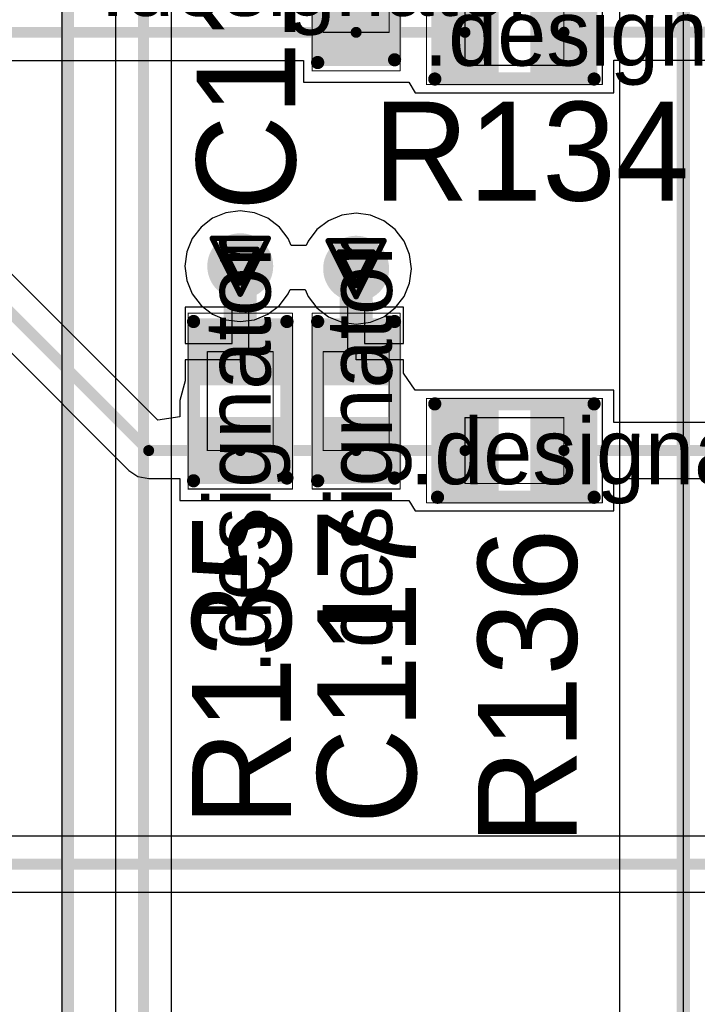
# Model space of a CAD drawing. Header units: millimetres. Extents: x 138 to 555, y 26 to 334.
# Tile 69 of 256: x 333.69 to 339.85, y 83.86 to 92.82. Entities that reach past the tile are written whole.
import ezdxf

# ---------------------------------------------------------------- set-up
doc = ezdxf.new("R2010")
doc.units = ezdxf.units.MM
for name, color, linetype in [('BottomLayer', 5, 'Continuous'), ('DrillDrawing', 1, 'Continuous'), ('Mechanical20', 56, 'Continuous'), ('Mechanical27', 56, 'Continuous'), ('MidLayer1', 16, 'Continuous'), ('MidLayer2', 76, 'Continuous'), ('MidLayer3', 90, 'Continuous'), ('MidLayer4', 156, 'Continuous'), ('MultiLayer', 9, 'Continuous'), ('TopLayer', 1, 'Continuous'), ('TopOverlay', 2, 'Continuous'), ('TopPaste', 8, 'Continuous'), ('TopSolder', 216, 'Continuous'), ('ViaHoleLayer', 16, 'Continuous')]:
    doc.layers.add(name, color=color, linetype=linetype)

# ---------------------------------------------------------------- blocks, each defined once
blk = doc.blocks.new('CON_SAMTEC_QSH_030_01_F_D_A_LCD_MB1230_505')
at = {"layer": 'Mechanical27', "const_width": 0.01}
blk.add_lwpolyline([(-54.25, 72.6), (-54.25, -7.4)], dxfattribs=at)
at = {"layer": 'TopOverlay', "const_width": 0.12}
blk.add_lwpolyline([(-54.3, 72.6), (-54.3, -7.4)], dxfattribs=at)
blk = doc.blocks.new('CON_SAMTEC_TST_117_01_T_D_519')
at = {"layer": 'Mechanical20', "const_width": 0.01}
blk.add_lwpolyline([(-25.4, 5.025), (25.6, 5.025)], dxfattribs=at)
at = {"layer": 'Mechanical27', "const_width": 0.01}
blk.add_lwpolyline([(-24.13, 4.445), (-0.9525, 4.445)], dxfattribs=at)
at = {"layer": 'TopOverlay', "const_width": 0.12}
blk.add_lwpolyline([(-24.13, 4.445), (-0.9525, 4.445)], dxfattribs=at)
blk = doc.blocks.new('R0402_645')
at = {"layer": 'Mechanical20', "const_width": 0.01}
for points in [[(-0.8, -0.475), (-0.8, 0.475)], [(-0.8, 0.475), (0.8, 0.475)], [(0.8, -0.475), (0.8, 0.475)], [(-0.8, -0.475), (0.8, -0.475)]]:
    blk.add_lwpolyline(points, dxfattribs=at)
at = {"layer": 'Mechanical20', "const_width": 0.005}
for points in [[(-0.8025, 0.475, 1), (-0.7975, 0.475, 1)], [(-0.8025, 0.475, 1), (-0.7975, 0.475, 1)], [(0.7975, 0.475, 1), (0.8025, 0.475, 1)], [(0.7975, 0.475, 1), (0.8025, 0.475, 1)], [(-0.8025, -0.475, 1), (-0.7975, -0.475, 1)], [(-0.8025, -0.475, 1), (-0.7975, -0.475, 1)], [(0.7975, -0.475, 1), (0.8025, -0.475, 1)], [(0.7975, -0.475, 1), (0.8025, -0.475, 1)]]:
    blk.add_lwpolyline(points, format="xyb", close=True, dxfattribs=at)
at = {"layer": 'Mechanical27', "const_width": 0.01}
for points in [[(-0.45, -0.3), (-0.45, 0.3)], [(-0.45, 0.3), (0.45, 0.3)], [(0.45, -0.3), (0.45, 0.3)], [(-0.45, -0.3), (0.45, -0.3)]]:
    blk.add_lwpolyline(points, dxfattribs=at)
at = {"layer": 'Mechanical27', "const_width": 0.005}
for points in [[(-0.4525, 0.3, 1), (-0.4475, 0.3, 1)], [(-0.4525, 0.3, 1), (-0.4475, 0.3, 1)], [(0.4475, 0.3, 1), (0.4525, 0.3, 1)], [(0.4475, 0.3, 1), (0.4525, 0.3, 1)], [(-0.4525, -0.3, 1), (-0.4475, -0.3, 1)], [(-0.4525, -0.3, 1), (-0.4475, -0.3, 1)], [(0.4475, -0.3, 1), (0.4525, -0.3, 1)], [(0.4475, -0.3, 1), (0.4525, -0.3, 1)]]:
    blk.add_lwpolyline(points, format="xyb", close=True, dxfattribs=at)
at = {"layer": 'TopLayer'}
for points in [[(-0.195, -0.35), (-0.195, 0.35), (-0.705, -0.35), (-0.705, 0.35)], [(0.705, -0.35), (0.705, 0.35), (0.195, -0.35), (0.195, 0.35)]]:
    blk.add_solid(points, dxfattribs=at)
at = {"layer": 'TopOverlay', "const_width": 0.12}
for points in [[(-0.725, 0.425), (0.7, 0.425)], [(-0.725, -0.425), (0.725, -0.425)]]:
    blk.add_lwpolyline(points, dxfattribs=at)
at = {"layer": 'TopOverlay', "const_width": 0.06}
for points in [[(-0.755, 0.425, 1), (-0.695, 0.425, 1)], [(0.67, 0.425, 1), (0.73, 0.425, 1)], [(-0.755, -0.425, 1), (-0.695, -0.425, 1)], [(0.695, -0.425, 1), (0.755, -0.425, 1)]]:
    blk.add_lwpolyline(points, format="xyb", close=True, dxfattribs=at)
at = {"layer": 'TopPaste'}
for points in [[(-0.195, -0.35), (-0.195, 0.35), (-0.705, -0.35), (-0.705, 0.35)], [(0.705, -0.35), (0.705, 0.35), (0.195, -0.35), (0.195, 0.35)]]:
    blk.add_solid(points, dxfattribs=at)
at = {"layer": 'TopSolder'}
for points in [[(-0.145, -0.4), (-0.145, 0.4), (-0.755, -0.4), (-0.755, 0.4)], [(0.755, -0.4), (0.755, 0.4), (0.145, -0.4), (0.145, 0.4)]]:
    blk.add_solid(points, dxfattribs=at)
blk = doc.blocks.new('R0402_688')
at = {"layer": 'Mechanical20', "const_width": 0.01}
for points in [[(-0.8, -0.475), (-0.8, 0.475)], [(0.8, 0.475), (-0.8, 0.475)], [(0.8, -0.475), (0.8, 0.475)], [(0.8, -0.475), (-0.8, -0.475)]]:
    blk.add_lwpolyline(points, dxfattribs=at)
at = {"layer": 'Mechanical20', "const_width": 0.005}
for points in [[(-0.8025, 0.475, 1), (-0.7975, 0.475, 1)], [(-0.8025, 0.475, 1), (-0.7975, 0.475, 1)], [(0.7975, 0.475, 1), (0.8025, 0.475, 1)], [(0.7975, 0.475, 1), (0.8025, 0.475, 1)], [(-0.8025, -0.475, 1), (-0.7975, -0.475, 1)], [(-0.8025, -0.475, 1), (-0.7975, -0.475, 1)], [(0.7975, -0.475, 1), (0.8025, -0.475, 1)], [(0.7975, -0.475, 1), (0.8025, -0.475, 1)]]:
    blk.add_lwpolyline(points, format="xyb", close=True, dxfattribs=at)
at = {"layer": 'Mechanical27', "const_width": 0.01}
for points in [[(-0.45, -0.3), (-0.45, 0.3)], [(0.45, 0.3), (-0.45, 0.3)], [(0.45, -0.3), (0.45, 0.3)], [(0.45, -0.3), (-0.45, -0.3)]]:
    blk.add_lwpolyline(points, dxfattribs=at)
at = {"layer": 'Mechanical27', "const_width": 0.005}
for points in [[(-0.4525, 0.3, 1), (-0.4475, 0.3, 1)], [(-0.4525, 0.3, 1), (-0.4475, 0.3, 1)], [(0.4475, 0.3, 1), (0.4525, 0.3, 1)], [(0.4475, 0.3, 1), (0.4525, 0.3, 1)], [(-0.4525, -0.3, 1), (-0.4475, -0.3, 1)], [(-0.4525, -0.3, 1), (-0.4475, -0.3, 1)], [(0.4475, -0.3, 1), (0.4525, -0.3, 1)], [(0.4475, -0.3, 1), (0.4525, -0.3, 1)]]:
    blk.add_lwpolyline(points, format="xyb", close=True, dxfattribs=at)
at = {"layer": 'TopLayer'}
for points in [[(-0.195, -0.35), (-0.195, 0.35), (-0.705, -0.35), (-0.705, 0.35)], [(0.705, -0.35), (0.705, 0.35), (0.195, -0.35), (0.195, 0.35)]]:
    blk.add_solid(points, dxfattribs=at)
at = {"layer": 'TopOverlay', "const_width": 0.12}
for points in [[(0.7, 0.425), (-0.725, 0.425)], [(0.725, -0.425), (-0.725, -0.425)]]:
    blk.add_lwpolyline(points, dxfattribs=at)
at = {"layer": 'TopOverlay', "const_width": 0.06}
for points in [[(-0.755, 0.425, 1), (-0.695, 0.425, 1)], [(0.67, 0.425, 1), (0.73, 0.425, 1)], [(-0.755, -0.425, 1), (-0.695, -0.425, 1)], [(0.695, -0.425, 1), (0.755, -0.425, 1)]]:
    blk.add_lwpolyline(points, format="xyb", close=True, dxfattribs=at)
at = {"layer": 'TopPaste'}
for points in [[(-0.195, -0.35), (-0.195, 0.35), (-0.705, -0.35), (-0.705, 0.35)], [(0.705, -0.35), (0.705, 0.35), (0.195, -0.35), (0.195, 0.35)]]:
    blk.add_solid(points, dxfattribs=at)
at = {"layer": 'TopSolder'}
for points in [[(-0.145, -0.4), (-0.145, 0.4), (-0.755, -0.4), (-0.755, 0.4)], [(0.755, -0.4), (0.755, 0.4), (0.145, -0.4), (0.145, 0.4)]]:
    blk.add_solid(points, dxfattribs=at)
blk = doc.blocks.new('R0402_690')
at = {"layer": 'Mechanical20', "const_width": 0.01}
for points in [[(-0.8, 0.475), (-0.8, -0.475)], [(0.8, 0.475), (-0.8, 0.475)], [(0.8, 0.475), (0.8, -0.475)], [(0.8, -0.475), (-0.8, -0.475)]]:
    blk.add_lwpolyline(points, dxfattribs=at)
at = {"layer": 'Mechanical20', "const_width": 0.005}
for points in [[(-0.8025, 0.475, 1), (-0.7975, 0.475, 1)], [(-0.8025, 0.475, 1), (-0.7975, 0.475, 1)], [(0.7975, 0.475, 1), (0.8025, 0.475, 1)], [(0.7975, 0.475, 1), (0.8025, 0.475, 1)], [(-0.8025, -0.475, 1), (-0.7975, -0.475, 1)], [(-0.8025, -0.475, 1), (-0.7975, -0.475, 1)], [(0.7975, -0.475, 1), (0.8025, -0.475, 1)], [(0.7975, -0.475, 1), (0.8025, -0.475, 1)]]:
    blk.add_lwpolyline(points, format="xyb", close=True, dxfattribs=at)
at = {"layer": 'Mechanical27', "const_width": 0.01}
for points in [[(-0.45, 0.3), (-0.45, -0.3)], [(0.45, 0.3), (-0.45, 0.3)], [(0.45, 0.3), (0.45, -0.3)], [(0.45, -0.3), (-0.45, -0.3)]]:
    blk.add_lwpolyline(points, dxfattribs=at)
at = {"layer": 'Mechanical27', "const_width": 0.005}
for points in [[(-0.4525, 0.3, 1), (-0.4475, 0.3, 1)], [(-0.4525, 0.3, 1), (-0.4475, 0.3, 1)], [(0.4475, 0.3, 1), (0.4525, 0.3, 1)], [(0.4475, 0.3, 1), (0.4525, 0.3, 1)], [(-0.4525, -0.3, 1), (-0.4475, -0.3, 1)], [(-0.4525, -0.3, 1), (-0.4475, -0.3, 1)], [(0.4475, -0.3, 1), (0.4525, -0.3, 1)], [(0.4475, -0.3, 1), (0.4525, -0.3, 1)]]:
    blk.add_lwpolyline(points, format="xyb", close=True, dxfattribs=at)
at = {"layer": 'TopLayer'}
for points in [[(-0.195, -0.35), (-0.195, 0.35), (-0.705, -0.35), (-0.705, 0.35)], [(0.705, -0.35), (0.705, 0.35), (0.195, -0.35), (0.195, 0.35)]]:
    blk.add_solid(points, dxfattribs=at)
at = {"layer": 'TopOverlay', "const_width": 0.12}
for points in [[(0.7, 0.425), (-0.725, 0.425)], [(0.725, -0.425), (-0.725, -0.425)]]:
    blk.add_lwpolyline(points, dxfattribs=at)
at = {"layer": 'TopOverlay', "const_width": 0.06}
for points in [[(-0.755, 0.425, 1), (-0.695, 0.425, 1)], [(0.67, 0.425, 1), (0.73, 0.425, 1)], [(-0.755, -0.425, 1), (-0.695, -0.425, 1)], [(0.695, -0.425, 1), (0.755, -0.425, 1)]]:
    blk.add_lwpolyline(points, format="xyb", close=True, dxfattribs=at)
at = {"layer": 'TopPaste'}
for points in [[(-0.195, -0.35), (-0.195, 0.35), (-0.705, -0.35), (-0.705, 0.35)], [(0.705, -0.35), (0.705, 0.35), (0.195, -0.35), (0.195, 0.35)]]:
    blk.add_solid(points, dxfattribs=at)
at = {"layer": 'TopSolder'}
for points in [[(-0.145, -0.4), (-0.145, 0.4), (-0.755, -0.4), (-0.755, 0.4)], [(0.755, -0.4), (0.755, 0.4), (0.145, -0.4), (0.145, 0.4)]]:
    blk.add_solid(points, dxfattribs=at)
blk = doc.blocks.new('C0402_848')
at = {"layer": 'Mechanical20', "const_width": 0.01}
for points in [[(0.8, 0.4), (-0.8, 0.4)], [(-0.8, -0.4), (-0.8, 0.4)], [(0.8, -0.4), (0.8, 0.4)], [(0.8, -0.4), (-0.8, -0.4)]]:
    blk.add_lwpolyline(points, dxfattribs=at)
at = {"layer": 'Mechanical20', "const_width": 0.005}
for points in [[(-0.8025, 0.4, 1), (-0.7975, 0.4, 1)], [(-0.8025, 0.4, 1), (-0.7975, 0.4, 1)], [(0.7975, 0.4, 1), (0.8025, 0.4, 1)], [(0.7975, 0.4, 1), (0.8025, 0.4, 1)], [(-0.8025, -0.4, 1), (-0.7975, -0.4, 1)], [(-0.8025, -0.4, 1), (-0.7975, -0.4, 1)], [(0.7975, -0.4, 1), (0.8025, -0.4, 1)], [(0.7975, -0.4, 1), (0.8025, -0.4, 1)]]:
    blk.add_lwpolyline(points, format="xyb", close=True, dxfattribs=at)
at = {"layer": 'Mechanical27', "const_width": 0.01}
for points in [[(0.45, 0.3), (-0.45, 0.3)], [(-0.45, -0.3), (-0.45, 0.3)], [(0.45, -0.3), (0.45, 0.3)], [(0.45, -0.3), (-0.45, -0.3)]]:
    blk.add_lwpolyline(points, dxfattribs=at)
at = {"layer": 'Mechanical27', "const_width": 0.005}
for points in [[(-0.4525, 0.3, 1), (-0.4475, 0.3, 1)], [(-0.4525, 0.3, 1), (-0.4475, 0.3, 1)], [(0.4475, 0.3, 1), (0.4525, 0.3, 1)], [(0.4475, 0.3, 1), (0.4525, 0.3, 1)], [(-0.4525, -0.3, 1), (-0.4475, -0.3, 1)], [(-0.4525, -0.3, 1), (-0.4475, -0.3, 1)], [(0.4475, -0.3, 1), (0.4525, -0.3, 1)], [(0.4475, -0.3, 1), (0.4525, -0.3, 1)]]:
    blk.add_lwpolyline(points, format="xyb", close=True, dxfattribs=at)
at = {"layer": 'TopLayer'}
for points in [[(-0.195, -0.28), (-0.195, 0.28), (-0.705, -0.28), (-0.705, 0.28)], [(0.705, -0.28), (0.705, 0.28), (0.195, -0.28), (0.195, 0.28)]]:
    blk.add_solid(points, dxfattribs=at)
at = {"layer": 'TopOverlay', "const_width": 0.12}
for points in [[(0.7, 0.35), (-0.725, 0.35)], [(0.725, -0.35), (-0.725, -0.35)]]:
    blk.add_lwpolyline(points, dxfattribs=at)
at = {"layer": 'TopOverlay', "const_width": 0.06}
for points in [[(-0.755, 0.35, 1), (-0.695, 0.35, 1)], [(0.67, 0.35, 1), (0.73, 0.35, 1)], [(-0.755, -0.35, 1), (-0.695, -0.35, 1)], [(0.695, -0.35, 1), (0.755, -0.35, 1)]]:
    blk.add_lwpolyline(points, format="xyb", close=True, dxfattribs=at)
at = {"layer": 'TopPaste'}
for points in [[(-0.195, -0.28), (-0.195, 0.28), (-0.705, -0.28), (-0.705, 0.28)], [(0.705, -0.28), (0.705, 0.28), (0.195, -0.28), (0.195, 0.28)]]:
    blk.add_solid(points, dxfattribs=at)
at = {"layer": 'TopSolder'}
for points in [[(-0.145, -0.33), (-0.145, 0.33), (-0.755, -0.33), (-0.755, 0.33)], [(0.755, -0.33), (0.755, 0.33), (0.145, -0.33), (0.145, 0.33)]]:
    blk.add_solid(points, dxfattribs=at)
blk = doc.blocks.new('C0402_856')
at = {"layer": 'Mechanical20', "const_width": 0.01}
for points in [[(0.8, 0.4), (-0.8, 0.4)], [(-0.8, -0.4), (-0.8, 0.4)], [(0.8, -0.4), (0.8, 0.4)], [(0.8, -0.4), (-0.8, -0.4)]]:
    blk.add_lwpolyline(points, dxfattribs=at)
at = {"layer": 'Mechanical20', "const_width": 0.005}
for points in [[(-0.8025, 0.4, 1), (-0.7975, 0.4, 1)], [(-0.8025, 0.4, 1), (-0.7975, 0.4, 1)], [(0.7975, 0.4, 1), (0.8025, 0.4, 1)], [(0.7975, 0.4, 1), (0.8025, 0.4, 1)], [(-0.8025, -0.4, 1), (-0.7975, -0.4, 1)], [(-0.8025, -0.4, 1), (-0.7975, -0.4, 1)], [(0.7975, -0.4, 1), (0.8025, -0.4, 1)], [(0.7975, -0.4, 1), (0.8025, -0.4, 1)]]:
    blk.add_lwpolyline(points, format="xyb", close=True, dxfattribs=at)
at = {"layer": 'Mechanical27', "const_width": 0.01}
for points in [[(0.45, 0.3), (-0.45, 0.3)], [(-0.45, -0.3), (-0.45, 0.3)], [(0.45, -0.3), (0.45, 0.3)], [(0.45, -0.3), (-0.45, -0.3)]]:
    blk.add_lwpolyline(points, dxfattribs=at)
at = {"layer": 'Mechanical27', "const_width": 0.005}
for points in [[(-0.4525, 0.3, 1), (-0.4475, 0.3, 1)], [(-0.4525, 0.3, 1), (-0.4475, 0.3, 1)], [(0.4475, 0.3, 1), (0.4525, 0.3, 1)], [(0.4475, 0.3, 1), (0.4525, 0.3, 1)], [(-0.4525, -0.3, 1), (-0.4475, -0.3, 1)], [(-0.4525, -0.3, 1), (-0.4475, -0.3, 1)], [(0.4475, -0.3, 1), (0.4525, -0.3, 1)], [(0.4475, -0.3, 1), (0.4525, -0.3, 1)]]:
    blk.add_lwpolyline(points, format="xyb", close=True, dxfattribs=at)
at = {"layer": 'TopLayer'}
for points in [[(-0.195, -0.28), (-0.195, 0.28), (-0.705, -0.28), (-0.705, 0.28)], [(0.705, -0.28), (0.705, 0.28), (0.195, -0.28), (0.195, 0.28)]]:
    blk.add_solid(points, dxfattribs=at)
at = {"layer": 'TopOverlay', "const_width": 0.12}
for points in [[(0.7, 0.35), (-0.725, 0.35)], [(0.725, -0.35), (-0.725, -0.35)]]:
    blk.add_lwpolyline(points, dxfattribs=at)
at = {"layer": 'TopOverlay', "const_width": 0.06}
for points in [[(-0.755, 0.35, 1), (-0.695, 0.35, 1)], [(0.67, 0.35, 1), (0.73, 0.35, 1)], [(-0.755, -0.35, 1), (-0.695, -0.35, 1)], [(0.695, -0.35, 1), (0.755, -0.35, 1)]]:
    blk.add_lwpolyline(points, format="xyb", close=True, dxfattribs=at)
at = {"layer": 'TopPaste'}
for points in [[(-0.195, -0.28), (-0.195, 0.28), (-0.705, -0.28), (-0.705, 0.28)], [(0.705, -0.28), (0.705, 0.28), (0.195, -0.28), (0.195, 0.28)]]:
    blk.add_solid(points, dxfattribs=at)
at = {"layer": 'TopSolder'}
for points in [[(-0.145, -0.33), (-0.145, 0.33), (-0.755, -0.33), (-0.755, 0.33)], [(0.755, -0.33), (0.755, 0.33), (0.145, -0.33), (0.145, 0.33)]]:
    blk.add_solid(points, dxfattribs=at)

msp = doc.modelspace()

# ---------------------------------------------------------------- linework, layer by layer
at = {"layer": 'BottomLayer'}
for p, q in [((334.5578, 128.6031), (334.5578, 80.456)), ((335.0676, 80.4661), (335.0676, 128.4975))]:
    msp.add_line(p, q, dxfattribs=at)
at = {"layer": 'BottomLayer', "const_width": 0.1}
msp.add_lwpolyline([(334.8127, 80.0273), (334.8127, 128.6031)], dxfattribs=at)
at = {"layer": 'BottomLayer', "const_width": 0.3}
for points in [[(335.543, 90.5796, 1), (335.843, 90.5796, 1)], [(336.5975, 90.5568, 1), (336.8975, 90.5568, 1)]]:
    msp.add_lwpolyline(points, format="xyb", close=True, dxfattribs=at)
at = {"layer": 'DrillDrawing', "const_width": 0.0508}
for points in [[(335.439, 90.8336), (335.947, 90.8336)], [(335.439, 90.8336), (335.693, 90.3256)], [(335.693, 90.3256), (335.947, 90.8336)], [(336.4935, 90.8108), (337.0015, 90.8108)], [(336.4935, 90.8108), (336.7475, 90.3028)], [(336.7475, 90.3028), (337.0015, 90.8108)], [(335.5406, 90.732), (335.8454, 90.732)], [(335.5406, 90.732), (335.693, 90.4272)], [(335.693, 90.4272), (335.8454, 90.732)], [(336.5951, 90.7092), (336.8999, 90.7092)], [(336.5951, 90.7092), (336.7475, 90.4044)], [(336.7475, 90.4044), (336.8999, 90.7092)]]:
    msp.add_lwpolyline(points, dxfattribs=at)
at = {"layer": 'DrillDrawing', "const_width": 0.0254}
for points in [[(335.4263, 90.8336, 1), (335.4517, 90.8336, 1)], [(335.4263, 90.8336, 1), (335.4517, 90.8336, 1)], [(335.9343, 90.8336, 1), (335.9597, 90.8336, 1)], [(335.9343, 90.8336, 1), (335.9597, 90.8336, 1)], [(336.4808, 90.8108, 1), (336.5062, 90.8108, 1)], [(336.4808, 90.8108, 1), (336.5062, 90.8108, 1)], [(336.9888, 90.8108, 1), (337.0142, 90.8108, 1)], [(336.9888, 90.8108, 1), (337.0142, 90.8108, 1)], [(335.5279, 90.732, 1), (335.5533, 90.732, 1)], [(335.5279, 90.732, 1), (335.5533, 90.732, 1)], [(335.8327, 90.732, 1), (335.8581, 90.732, 1)], [(335.8327, 90.732, 1), (335.8581, 90.732, 1)], [(336.5824, 90.7092, 1), (336.6078, 90.7092, 1)], [(336.5824, 90.7092, 1), (336.6078, 90.7092, 1)], [(336.8872, 90.7092, 1), (336.9126, 90.7092, 1)], [(336.8872, 90.7092, 1), (336.9126, 90.7092, 1)], [(335.6803, 90.4272, 1), (335.7057, 90.4272, 1)], [(335.6803, 90.4272, 1), (335.7057, 90.4272, 1)], [(335.6803, 90.3256, 1), (335.7057, 90.3256, 1)], [(335.6803, 90.3256, 1), (335.7057, 90.3256, 1)], [(336.7348, 90.4044, 1), (336.7602, 90.4044, 1)], [(336.7348, 90.4044, 1), (336.7602, 90.4044, 1)], [(336.7348, 90.3028, 1), (336.7602, 90.3028, 1)], [(336.7348, 90.3028, 1), (336.7602, 90.3028, 1)]]:
    msp.add_lwpolyline(points, format="xyb", close=True, dxfattribs=at)
at = {"layer": 'MidLayer1'}
for p, q in [((335.693, 91.0839), (335.5625, 91.0668)), ((335.8235, 91.0668), (335.693, 91.0839)), ((335.4409, 91.0164), (335.3364, 90.9362)), ((335.5625, 91.0668), (335.4409, 91.0164)), ((335.9452, 91.0164), (335.8235, 91.0668)), ((336.0496, 90.9362), (335.9452, 91.0164)), ((336.4954, 90.9935), (336.3909, 90.9134)), ((336.617, 91.0439), (336.4954, 90.9935)), ((336.7475, 91.0611), (336.617, 91.0439)), ((336.8781, 91.0439), (336.7475, 91.0611)), ((336.9997, 90.9935), (336.8781, 91.0439)), ((337.1041, 90.9134), (336.9997, 90.9935)), ((335.3364, 90.9362), (335.2563, 90.8318)), ((336.1298, 90.8318), (336.0496, 90.9362)), ((336.3909, 90.9134), (336.3108, 90.8089)), ((337.1843, 90.8089), (337.1041, 90.9134)), ((335.2563, 90.8318), (335.2059, 90.7102)), ((336.1563, 90.7678), (336.1298, 90.8318)), ((336.3108, 90.8089), (336.2937, 90.7678)), ((337.2347, 90.6873), (337.1843, 90.8089)), ((335.2059, 90.7102), (335.1887, 90.5796)), ((336.2937, 90.7678), (336.1563, 90.7678)), ((337.2518, 90.5568), (337.2347, 90.6873)), ((335.1887, 90.5796), (335.2059, 90.4491)), ((337.2347, 90.4262), (337.2518, 90.5568)), ((335.2059, 90.4491), (335.2563, 90.3275)), ((336.1298, 90.3275), (336.1468, 90.3686)), ((336.1468, 90.3686), (336.2843, 90.3686)), ((336.2843, 90.3686), (336.3108, 90.3046)), ((337.1843, 90.3046), (337.2347, 90.4262)), ((335.2563, 90.3275), (335.3364, 90.223)), ((336.0496, 90.223), (336.1298, 90.3275)), ((336.3108, 90.3046), (336.3909, 90.2002)), ((337.1041, 90.2002), (337.1843, 90.3046)), ((335.3364, 90.223), (335.4409, 90.1429)), ((335.9452, 90.1429), (336.0496, 90.223)), ((336.3909, 90.2002), (336.4954, 90.12)), ((336.9997, 90.12), (337.1041, 90.2002)), ((335.4409, 90.1429), (335.5625, 90.0925)), ((335.5625, 90.0925), (335.693, 90.0753)), ((335.693, 90.0753), (335.8235, 90.0925)), ((335.8235, 90.0925), (335.9452, 90.1429)), ((336.4954, 90.12), (336.617, 90.0696)), ((336.8781, 90.0696), (336.9997, 90.12)), ((336.617, 90.0696), (336.7475, 90.0524)), ((336.7475, 90.0524), (336.8781, 90.0696))]:
    msp.add_line(p, q, dxfattribs=at)
at = {"layer": 'MidLayer1', "const_width": 0.3}
for points in [[(335.543, 90.5796, 1), (335.843, 90.5796, 1)], [(336.5975, 90.5568, 1), (336.8975, 90.5568, 1)]]:
    msp.add_lwpolyline(points, format="xyb", close=True, dxfattribs=at)
at = {"layer": 'MidLayer2', "const_width": 0.3}
for points in [[(335.543, 90.5796, 1), (335.843, 90.5796, 1)], [(336.5975, 90.5568, 1), (336.8975, 90.5568, 1)]]:
    msp.add_lwpolyline(points, format="xyb", close=True, dxfattribs=at)
at = {"layer": 'MidLayer3', "const_width": 0.3}
for points in [[(335.543, 90.5796, 1), (335.843, 90.5796, 1)], [(336.5975, 90.5568, 1), (336.8975, 90.5568, 1)]]:
    msp.add_lwpolyline(points, format="xyb", close=True, dxfattribs=at)
at = {"layer": 'MidLayer4'}
for p, q in [((335.693, 91.0839), (335.5625, 91.0668)), ((335.8235, 91.0668), (335.693, 91.0839)), ((335.4409, 91.0164), (335.3364, 90.9362)), ((335.5625, 91.0668), (335.4409, 91.0164)), ((335.9452, 91.0164), (335.8235, 91.0668)), ((336.0496, 90.9362), (335.9452, 91.0164)), ((336.4954, 90.9935), (336.3909, 90.9134)), ((336.617, 91.0439), (336.4954, 90.9935)), ((336.7475, 91.0611), (336.617, 91.0439)), ((336.8781, 91.0439), (336.7475, 91.0611)), ((336.9997, 90.9935), (336.8781, 91.0439)), ((337.1041, 90.9134), (336.9997, 90.9935)), ((335.3364, 90.9362), (335.2563, 90.8318)), ((336.1298, 90.8318), (336.0496, 90.9362)), ((336.3909, 90.9134), (336.3108, 90.8089)), ((337.1843, 90.8089), (337.1041, 90.9134)), ((335.2563, 90.8318), (335.2059, 90.7102)), ((336.1563, 90.7678), (336.1298, 90.8318)), ((336.3108, 90.8089), (336.2937, 90.7678)), ((337.2347, 90.6873), (337.1843, 90.8089)), ((335.2059, 90.7102), (335.1887, 90.5796)), ((336.2937, 90.7678), (336.1563, 90.7678)), ((337.2518, 90.5568), (337.2347, 90.6873)), ((335.1887, 90.5796), (335.2059, 90.4491)), ((337.2347, 90.4262), (337.2518, 90.5568)), ((335.2059, 90.4491), (335.2563, 90.3275)), ((336.1298, 90.3275), (336.1468, 90.3686)), ((336.1468, 90.3686), (336.2843, 90.3686)), ((336.2843, 90.3686), (336.3108, 90.3046)), ((337.1843, 90.3046), (337.2347, 90.4262)), ((335.2563, 90.3275), (335.3364, 90.223)), ((336.0496, 90.223), (336.1298, 90.3275)), ((336.3108, 90.3046), (336.3909, 90.2002)), ((337.1041, 90.2002), (337.1843, 90.3046)), ((335.3364, 90.223), (335.4409, 90.1429)), ((335.9452, 90.1429), (336.0496, 90.223)), ((336.3909, 90.2002), (336.4954, 90.12)), ((336.9997, 90.12), (337.1041, 90.2002)), ((335.4409, 90.1429), (335.5625, 90.0925)), ((335.5625, 90.0925), (335.693, 90.0753)), ((335.693, 90.0753), (335.8235, 90.0925)), ((335.8235, 90.0925), (335.9452, 90.1429)), ((336.4954, 90.12), (336.617, 90.0696)), ((336.8781, 90.0696), (336.9997, 90.12)), ((336.617, 90.0696), (336.7475, 90.0524)), ((336.7475, 90.0524), (336.8781, 90.0696))]:
    msp.add_line(p, q, dxfattribs=at)
at = {"layer": 'MidLayer4', "const_width": 0.3}
for points in [[(335.543, 90.5796, 1), (335.843, 90.5796, 1)], [(336.5975, 90.5568, 1), (336.8975, 90.5568, 1)]]:
    msp.add_lwpolyline(points, format="xyb", close=True, dxfattribs=at)
at = {"layer": 'MultiLayer', "const_width": 0.3}
for points in [[(335.543, 90.5796, 1), (335.843, 90.5796, 1)], [(336.5975, 90.5568, 1), (336.8975, 90.5568, 1)]]:
    msp.add_lwpolyline(points, format="xyb", close=True, dxfattribs=at)
at = {"layer": 'TopLayer'}
for p, q in [((325.5152, 97.8851), (334.6793, 88.721)), ((331.9504, 92.4538), (336.2675, 92.4538)), ((336.2675, 92.4538), (336.2675, 92.2537)), ((339.0933, 92.1587), (339.0933, 92.4552)), ((339.0933, 92.4552), (342.1697, 92.4552)), ((334.943, 89.1783), (331.8615, 92.2598)), ((336.2675, 92.2537), (337.2275, 92.2537)), ((337.2275, 92.2537), (337.2833, 92.1587)), ((337.2833, 92.1587), (339.0933, 92.1587)), ((335.618, 90.2063), (335.193, 90.2063)), ((335.193, 90.2063), (335.193, 89.8763)), ((335.618, 89.8763), (335.618, 90.2063)), ((336.1175, 90.2063), (335.768, 90.2063)), ((335.768, 90.2063), (335.768, 89.8013)), ((336.193, 90.2063), (336.1175, 90.2063)), ((336.393, 90.2063), (336.193, 90.2063)), ((336.6725, 90.2063), (336.393, 90.2063)), ((336.6725, 89.8013), (336.6725, 90.2063)), ((337.1775, 90.2063), (336.8225, 90.2063)), ((336.8225, 90.2063), (336.8225, 89.8763)), ((337.1775, 89.8763), (337.1775, 90.2063)), ((335.193, 89.8763), (335.618, 89.8763)), ((336.8225, 89.8763), (337.1775, 89.8763)), ((335.693, 89.7263), (335.193, 89.7263)), ((335.193, 89.7263), (335.193, 89.5355)), ((335.768, 89.8013), (335.693, 89.8013)), ((335.693, 89.8013), (335.693, 89.7263)), ((336.7475, 89.8013), (336.6725, 89.8013)), ((336.7475, 89.7263), (336.7475, 89.8013)), ((337.1775, 89.7263), (336.7475, 89.7263)), ((337.1775, 89.6075), (337.1775, 89.7263)), ((337.2833, 89.4513), (337.1775, 89.6075)), ((335.193, 89.5355), (335.143, 89.3563)), ((337.3775, 89.4513), (337.2833, 89.4513)), ((339.0933, 89.4513), (337.3775, 89.4513)), ((339.0933, 89.1573), (339.0933, 89.4513)), ((335.143, 89.3563), (335.143, 89.2096)), ((335.143, 89.2096), (334.943, 89.1783)), ((341.8304, 89.1573), (339.0933, 89.1573)), ((334.6793, 88.721), (334.762, 88.6658)), ((334.762, 88.6658), (334.8596, 88.6464)), ((339.0933, 88.3513), (339.0933, 88.6475)), ((339.0933, 88.6475), (341.8304, 88.6475)), ((334.8596, 88.6464), (335.143, 88.6464)), ((335.143, 88.6464), (335.143, 88.4463)), ((335.143, 88.4463), (336.243, 88.4463)), ((336.243, 88.4463), (336.243, 88.4463)), ((336.243, 88.4463), (336.2675, 88.4463)), ((336.2675, 88.4463), (336.2675, 88.4463)), ((336.2675, 88.4463), (337.2275, 88.4463)), ((337.2275, 88.4463), (337.2833, 88.3513)), ((337.2833, 88.3513), (339.0933, 88.3513)), ((342.1129, 85.3912), (324.7021, 85.3912)), ((324.7077, 84.8814), (342.2362, 84.8814))]:
    msp.add_line(p, q, dxfattribs=at)
for points, const_width in [([(325.6208, 98.14), (334.8596, 88.9013)], 0.1), ([(331.9114, 92.7087), (336.7475, 92.7087)], 0.1), ([(336.7475, 92.7087), (337.7383, 92.7087)], 0.1), ([(338.6383, 92.7087), (338.6397, 92.7101)], 0.1), ([(338.6397, 92.7101), (344.1728, 92.7101)], 0.1), ([(335.693, 89.8013), (335.693, 90.5796)], 0.3), ([(336.7475, 89.8013), (336.7475, 90.5568)], 0.3), ([(334.8596, 88.9013), (335.693, 88.9013)], 0.1), ([(335.693, 88.9013), (336.7475, 88.9013)], 0.1), ([(336.7475, 88.9013), (337.7383, 88.9013)], 0.1), ([(338.6383, 88.9013), (338.6394, 88.9024)], 0.1), ([(338.6394, 88.9024), (342.9005, 88.9024)], 0.1), ([(324.2743, 85.1363), (344.2143, 85.1363)], 0.1)]:
    msp.add_lwpolyline(points, dxfattribs=dict(at, const_width=const_width))
for points, const_width in [([(336.7225, 92.7087, 1), (336.7725, 92.7087, 1)], 0.05), ([(336.7225, 92.7087, 1), (336.7725, 92.7087, 1)], 0.05), ([(337.7133, 92.7087, 1), (337.7633, 92.7087, 1)], 0.05), ([(338.6133, 92.7087, 1), (338.6633, 92.7087, 1)], 0.05), ([(338.6147, 92.7101, 1), (338.6647, 92.7101, 1)], 0.05), ([(338.6147, 92.7101, 1), (338.6647, 92.7101, 1)], 0.05), ([(335.543, 90.5796, 1), (335.843, 90.5796, 1)], 0.3), ([(336.5975, 90.5568, 1), (336.8975, 90.5568, 1)], 0.3), ([(335.618, 90.5796, 1), (335.768, 90.5796, 1)], 0.15), ([(336.6725, 90.5568, 1), (336.8225, 90.5568, 1)], 0.15), ([(335.618, 89.8013, 1), (335.768, 89.8013, 1)], 0.15), ([(336.6725, 89.8013, 1), (336.8225, 89.8013, 1)], 0.15), ([(334.8346, 88.9013, 1), (334.8846, 88.9013, 1)], 0.05), ([(334.8346, 88.9013, 1), (334.8846, 88.9013, 1)], 0.05), ([(335.668, 88.9013, 1), (335.718, 88.9013, 1)], 0.05), ([(335.668, 88.9013, 1), (335.718, 88.9013, 1)], 0.05), ([(336.7225, 88.9013, 1), (336.7725, 88.9013, 1)], 0.05), ([(336.7225, 88.9013, 1), (336.7725, 88.9013, 1)], 0.05), ([(337.7133, 88.9013, 1), (337.7633, 88.9013, 1)], 0.05), ([(338.6133, 88.9013, 1), (338.6633, 88.9013, 1)], 0.05), ([(338.6144, 88.9024, 1), (338.6644, 88.9024, 1)], 0.05), ([(338.6144, 88.9024, 1), (338.6644, 88.9024, 1)], 0.05)]:
    msp.add_lwpolyline(points, format="xyb", close=True, dxfattribs=dict(at, const_width=const_width))
at = {"layer": 'ViaHoleLayer', "const_width": 0.15}
for points in [[(335.618, 90.5796, 1), (335.768, 90.5796, 1)], [(336.6725, 90.5568, 1), (336.8225, 90.5568, 1)]]:
    msp.add_lwpolyline(points, format="xyb", close=True, dxfattribs=at)

# ---------------------------------------------------------------- block references
for name, p, rotation in [('CON_SAMTEC_QSH_030_01_F_D_A_LCD_MB1230_505', (279.8205, 149.5074), 180), ('CON_SAMTEC_TST_117_01_T_D_519', (344.1705, 93.9824), 90), ('C0402_856', (336.7475, 93.1587), 270), ('R0402_645', (338.1883, 92.7087), 360), ('R0402_688', (335.693, 89.3513), 270), ('C0402_848', (336.7475, 89.3513), 270), ('R0402_690', (338.1883, 88.9013), 180)]:
    msp.add_blockref(name, p, dxfattribs=dict(rotation=rotation))

# ---------------------------------------------------------------- texts
at = {"layer": 'Mechanical27'}
for p in [(334.4202, 92.8588), (337.3628, 92.4052), (337.2358, 88.5952)]:
    msp.add_text('.designator', height=0.599999, dxfattribs=at).set_placement(p)
for p in [(335.969, 86.8679), (337.0735, 86.8799)]:
    msp.add_text('.designator', height=0.599999, rotation=90, dxfattribs=at).set_placement(p)
at = {"layer": 'TopOverlay'}
for s, p in [('C116', (336.1955, 91.0824)), ('R135', (336.1551, 85.4832)), ('C117', (337.2938, 85.5002)), ('R136', (338.7555, 85.3133))]:
    msp.add_text(s, height=0.9, rotation=90, dxfattribs=at).set_placement(p)
msp.add_text('R134', height=0.9, dxfattribs=at).set_placement((336.9029, 91.1769))

doc.saveas('drawing.dxf')
